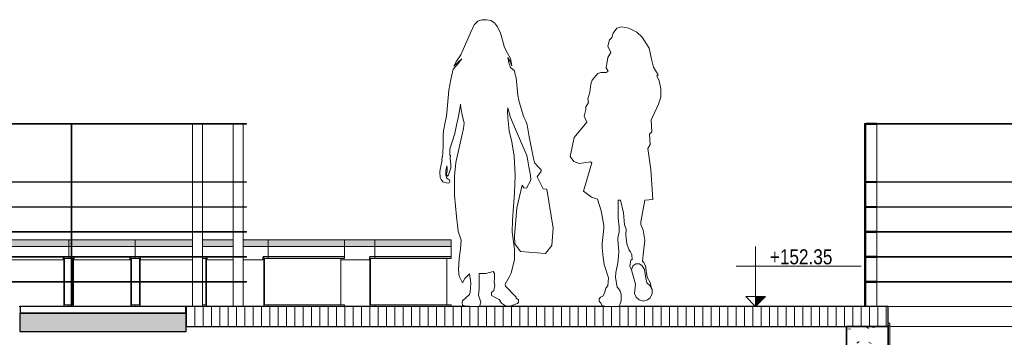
# Model space of a CAD drawing. Header units: millimetres. Extents: x -546784 to -506824, y 144269 to 161162.
# Tile 4 of 15: x -534554 to -528643, y 152165 to 154074. Entities that reach past the tile are written whole.
import ezdxf

# ---------------------------------------------------------------- set-up
doc = ezdxf.new("R2010")
doc.units = ezdxf.units.MM
for name, color, linetype, lineweight in [('A-DETL-GENF', 92, 'Continuous', 5), ('A-FLOR', 192, 'Continuous', 5), ('A-FLOR-PATT', 8, 'Continuous', 25), ('A-GENM', 13, 'Continuous', 15), ('A-WALL-PATT', 111, 'Continuous', 35), ('Balaústres', 7, 'Continuous', 5), ('Corrimão', 250, 'Continuous', 25), ('G-ANNO-DIMS', 111, 'Continuous', 5), ('Guarda-corpos', 7, 'Continuous', 5), ('I-FURN', 30, 'Continuous', 15), ('I-WALL', 2, 'Continuous', 15), ('S-BEAM', 12, 'Continuous', 15)]:
    doc.layers.add(name, color=color, linetype=linetype, lineweight=lineweight)
doc.styles.add('Swis721 Cn BT_2', font='swissc.ttf', dxfattribs={"height": 90})

# ---------------------------------------------------------------- blocks, each defined once
blk = doc.blocks.new('Guarda-corpo - 25mm-4287790-TRECHO 2 - CORTE MIRANTE')
at = {"layer": 'Balaústres', "color": 55}
for p, q in [((-533517.5, 153100), (-533517.5, 153447)), ((-533516.3, 153100), (-533516.3, 153447)), ((-533456.7, 153100), (-533456.7, 153447)), ((-533517.5, 152950), (-533517.5, 153097)), ((-533516.3, 152950), (-533516.3, 153097)), ((-533456.7, 152950), (-533456.7, 153097)), ((-533517.5, 152800), (-533517.5, 152947)), ((-533516.3, 152800), (-533516.3, 152947)), ((-533456.7, 152800), (-533456.7, 152947)), ((-533517.5, 152650), (-533517.5, 152797)), ((-533516.3, 152650), (-533516.3, 152797)), ((-533456.7, 152650), (-533456.7, 152797)), ((-533517.5, 152500), (-533517.5, 152647)), ((-533516.3, 152500), (-533516.3, 152647)), ((-533456.7, 152500), (-533456.7, 152647)), ((-533517.5, 152350), (-533517.5, 152497)), ((-533516.3, 152350), (-533516.3, 152497)), ((-533456.7, 152350), (-533456.7, 152497))]:
    blk.add_line(p, q, dxfattribs=at)
blk = doc.blocks.new('Guarda-corpo - 25mm-V5-TRECHO 2 - CORTE MIRANTE')
at = {"layer": 'Balaústres', "color": 55}
for p, q in [((-533272.9, 153100), (-533272.9, 153447)), ((-533271.7, 153100), (-533271.7, 153447)), ((-533212.1, 153100), (-533212.1, 153447)), ((-533272.9, 152950), (-533272.9, 153097)), ((-533271.7, 152950), (-533271.7, 153097)), ((-533212.1, 152950), (-533212.1, 153097)), ((-533272.9, 152800), (-533272.9, 152947)), ((-533271.7, 152800), (-533271.7, 152947)), ((-533212.1, 152800), (-533212.1, 152947)), ((-533272.9, 152650), (-533272.9, 152797)), ((-533271.7, 152650), (-533271.7, 152797)), ((-533212.1, 152650), (-533212.1, 152797)), ((-533272.9, 152500), (-533272.9, 152647)), ((-533271.7, 152500), (-533271.7, 152647)), ((-533212.1, 152500), (-533212.1, 152647)), ((-533272.9, 152350), (-533272.9, 152497)), ((-533271.7, 152350), (-533271.7, 152497)), ((-533212.1, 152350), (-533212.1, 152497))]:
    blk.add_line(p, q, dxfattribs=at)
blk = doc.blocks.new('Guarda-corpo - 25mm-V6-TRECHO 2 - CORTE MIRANTE')
at = {"layer": 'Balaústres', "color": 55}
for p, q in [((-534241, 153447), (-534244, 153447)), ((-534244, 152350), (-534244, 153447)), ((-534241, 153447), (-534241, 152350))]:
    blk.add_line(p, q, dxfattribs=at)
blk = doc.blocks.new('Guarda-corpo - Guarda-corpo-1289455-TRECHO 2 - CORTE MIRANTE')
at = {"layer": 'Corrimão', "color": 55, "lineweight": 5}
for p, q in [((-537271.2, 153447), (-533192.9, 153447)), ((-537271.1, 153450), (-533192.9, 153450)), ((-533192.9, 153450), (-533192.9, 153447)), ((-537208.7, 153100), (-533192.9, 153100)), ((-537208.1, 153097), (-533192.9, 153097)), ((-533192.9, 153100), (-533192.9, 153097)), ((-537178.6, 152950), (-533192.9, 152950)), ((-537177.7, 152947), (-533192.9, 152947)), ((-533192.9, 152950), (-533192.9, 152947)), ((-537230.4, 152800), (-533192.9, 152800)), ((-537229.8, 152797), (-533192.9, 152797)), ((-533192.9, 152800), (-533192.9, 152797)), ((-535554, 152650), (-533192.9, 152650)), ((-535553.8, 152647), (-533192.9, 152647)), ((-533192.9, 152650), (-533192.9, 152647)), ((-535618.8, 152500), (-533192.9, 152500)), ((-535618.8, 152497), (-533192.9, 152497)), ((-533192.9, 152500), (-533192.9, 152497))]:
    blk.add_line(p, q, dxfattribs=at)
for name in ['Guarda-corpo - 25mm-V6-TRECHO 2 - CORTE MIRANTE', 'Guarda-corpo - 25mm-4287790-TRECHO 2 - CORTE MIRANTE', 'Guarda-corpo - 25mm-V5-TRECHO 2 - CORTE MIRANTE']:
    blk.add_blockref(name, (0, 0))
blk = doc.blocks.new('M_W-Wide Flange - VIGA I 15X17-4357832-TRECHO 2 - CORTE MIRANTE')
at = {"layer": 'S-BEAM'}
for p, q in [((-529330.5, 152250), (-529340.8, 152250)), ((-529330.5, 152236.8), (-529340.8, 152236.8)), ((-529330.5, 152250), (-529330.5, 152236.8)), ((-529330.5, 152236.8), (-529330.5, 152219.8)), ((-529330.5, 152219.8), (-529330.5, 152110.2))]:
    blk.add_line(p, q, dxfattribs=at)
blk = doc.blocks.new('_EST_ PLACA PISO ESTRUTURAL MEIO - _EST_ PLACA PISO ESTRUTURAL MEIO-V21-TRECHO 2 - CORTE MIRANTE')
at = {"layer": 'A-GENM', "lineweight": 5}
h = blk.add_hatch(dxfattribs=at)
h.set_pattern_fill('FP2_15', color=256, style=0, pattern_type=2)
h.set_pattern_definition([(50, (-520252.388, 150700), (45.54636, -3.98493), [4.763, -52.388]), (355, (-520252.39, 150700), (-8.81056, 47.76465), [3.81, -41.91]), (100.451, (-520248.593, 150699.67), (36.73616, 43.77902), [4.048, -44.523]), (46.184, (-520252.39, 150712.7), (67.76954, -10.5103), [7.144, -78.581]), (96.636, (-520246.74, 150711.824), (59.35035, 61.85702), [6.071, -66.784]), (351.184, (-520252.39, 150712.7), (59.35144, 61.8565), [5.715, -62.865]), (21, (-520246.038, 150709.525), (37.90381, -25.56661), [4.763, -52.388]), (326, (-520246.04, 150709.525), (15.45087, 46.04735), [3.81, -41.91]), (71.451, (-520242.88, 150707.394), (53.35466, 20.47995), [4.048, -44.523]), (37.5, (-520252.388, 150700), (0.772385, 21.138372), [1.676, -39.726, 1.676, -40.869, -42.069]), (37.5, (-520252.388, 150700), (0.772385, 21.138372), [-83.947, 1.676, -40.392]), (7.5, (-520252.388, 150700), (16.704925, 25.04469), [1.676, -22.581, 1.676, -38.773, -16.034]), (7.5, (-520252.388, 150700), (16.704925, 25.04469), [-64.706, 1.676, -14.357]), (327.5, (-520266.549, 150700), (33.89791, -1.432708), [1.676, -14.199, 1.676, -47.854, -65.722]), (327.5, (-520266.549, 150700), (33.89791, -1.432708), [-65.405, 1.676, -64.046]), (317.5, (-520272.9, 150700), (37.03242, 6.35617), [1.676, -18.961, 1.676, -31.217, -46.672]), (317.5, (-520272.9, 150700), (37.03242, 6.35617), [-53.53, 1.676, -44.996])])
h.paths.add_polyline_path([(-533604.3, 152200), (-533554, 152200), (-533554, 152310), (-534554, 152310), (-534554, 152200), (-533890.8, 152200)], flags=0)
at = {"layer": 'A-GENM', "lineweight": 25}
for p, q in [((-534551.5, 152350), (-534551.5, 152310)), ((-533556.5, 152350), (-534551.5, 152350)), ((-533556.5, 152310), (-533556.5, 152350)), ((-534554, 152310), (-534554, 152200)), ((-533554, 152310), (-534554, 152310)), ((-534551.5, 152310), (-533556.5, 152310)), ((-533554, 152200), (-533554, 152310)), ((-534554, 152200), (-533554, 152200))]:
    blk.add_line(p, q, dxfattribs=at)
blk = doc.blocks.new('_URB_ BANCO PRAÇA - _URB_ BANCO PRAÇA-4220707-TRECHO 2 - CORTE MIRANTE')
at = {"layer": 'I-FURN'}
blk.add_hatch(color=256, dxfattribs=at).paths.add_polyline_path([(-534285.7, 152710), (-534259.8, 152710), (-534259.8, 152750), (-534658.9, 152750), (-534658.9, 152710), (-534463.8, 152710)], flags=0)
for p, q in [((-534658.9, 152750), (-534658.9, 152710)), ((-534259.8, 152750), (-534658.9, 152750)), ((-534259.8, 152710), (-534259.8, 152750)), ((-534658.9, 152710), (-534658.9, 152650)), ((-534259.8, 152710), (-534658.9, 152710)), ((-534658.9, 152710), (-534259.8, 152710)), ((-534259.8, 152650), (-534259.8, 152710)), ((-534658.9, 152647), (-534658.9, 152639.5)), ((-534658.9, 152639.5), (-534637.1, 152639.5)), ((-534637.1, 152639.5), (-534637.1, 152500)), ((-534633.1, 152500), (-534633.1, 152647)), ((-534628.3, 152647), (-534624.6, 152631.3)), ((-534624.6, 152631.3), (-534294.2, 152631.3)), ((-534294.2, 152631.3), (-534290.4, 152647)), ((-534294.2, 152631.3), (-534289.7, 152631.3)), ((-534289.7, 152647), (-534289.7, 152500)), ((-534285.7, 152500), (-534285.7, 152639.5)), ((-534285.7, 152639.5), (-534259.8, 152639.5)), ((-534259.8, 152639.5), (-534259.8, 152647)), ((-534637.1, 152497), (-534637.1, 152360)), ((-534633.1, 152350), (-534633.1, 152497)), ((-534289.7, 152497), (-534289.7, 152350)), ((-534285.7, 152360), (-534285.7, 152497)), ((-534637.1, 152360), (-534658.9, 152360)), ((-534658.9, 152360), (-534658.9, 152350)), ((-534556.5, 152350), (-534551.5, 152350)), ((-534259.8, 152360), (-534285.7, 152360)), ((-534259.8, 152350), (-534259.8, 152360))]:
    blk.add_line(p, q, dxfattribs=at)
blk = doc.blocks.new('_URB_ BANCO PRAÇA - _URB_ BANCO PRAÇA-V22-TRECHO 2 - CORTE MIRANTE')
at = {"layer": 'I-FURN'}
h = blk.add_hatch(color=256, dxfattribs=at)
h.paths.add_polyline_path([(-534259.8, 152710), (-534244, 152710), (-534244, 152750), (-534259.8, 152750)], flags=0)
h.paths.add_polyline_path([(-533860.8, 152710), (-533860.8, 152750), (-534241, 152750), (-534241, 152710), (-533882.6, 152710)], flags=0)
for p, q in [((-534244, 152750), (-534259.8, 152750)), ((-534259.8, 152750), (-534259.8, 152710)), ((-533860.8, 152750), (-534241, 152750)), ((-533860.8, 152710), (-533860.8, 152750)), ((-534244, 152710), (-534259.8, 152710)), ((-534259.8, 152710), (-534259.8, 152650)), ((-534259.8, 152710), (-534244, 152710)), ((-533860.8, 152710), (-534241, 152710)), ((-534241, 152710), (-533860.8, 152710)), ((-533860.8, 152650), (-533860.8, 152710)), ((-534259.9, 152647), (-534259.9, 152639.5)), ((-534259.9, 152639.5), (-534244, 152639.5)), ((-534241, 152639.5), (-534234, 152639.5)), ((-534234, 152639.5), (-534234, 152500)), ((-534230, 152500), (-534230, 152647)), ((-534229.3, 152647), (-534225.5, 152631.3)), ((-534225.5, 152631.3), (-533895.1, 152631.3)), ((-533895.1, 152631.3), (-533891.3, 152647)), ((-533886.6, 152631.3), (-533895.1, 152631.3)), ((-533886.6, 152647), (-533886.6, 152500)), ((-533882.6, 152500), (-533882.6, 152639.5)), ((-533882.6, 152639.5), (-533860.8, 152639.5)), ((-533860.8, 152639.5), (-533860.8, 152647)), ((-534234, 152497), (-534234, 152360)), ((-534230, 152350), (-534230, 152497)), ((-533886.6, 152497), (-533886.6, 152350)), ((-533882.6, 152360), (-533882.6, 152497)), ((-534244, 152360), (-534259.9, 152360)), ((-534259.9, 152360), (-534259.9, 152350)), ((-534234, 152360), (-534241, 152360)), ((-533860.8, 152360), (-533882.6, 152360)), ((-533860.8, 152350), (-533860.8, 152360))]:
    blk.add_line(p, q, dxfattribs=at)
blk = doc.blocks.new('Guarda-corpo - 25mm-V25-TRECHO 2 - CORTE MIRANTE')
at = {"layer": 'Balaústres'}
for q in [(-529483, 152350), (-529483, 153447)]:
    blk.add_line((-529483, 153447), q, dxfattribs=at)
blk = doc.blocks.new('Guarda-corpo - 25mm-V26-TRECHO 2 - CORTE MIRANTE')
at = {"layer": 'Balaústres'}
for p, q in [((-527618.9, 153447), (-527618.9, 153100)), ((-527594.4, 153100), (-527594.4, 153447)), ((-527591.6, 153100), (-527591.6, 153447)), ((-527618.9, 153097), (-527618.9, 152950)), ((-527594.4, 152950), (-527594.4, 153097)), ((-527591.6, 152950), (-527591.6, 153097)), ((-527618.9, 152947), (-527618.9, 152800)), ((-527594.4, 152800), (-527594.4, 152947)), ((-527591.6, 152800), (-527591.6, 152947)), ((-527618.9, 152797), (-527618.9, 152650)), ((-527594.4, 152650), (-527594.4, 152797)), ((-527591.6, 152650), (-527591.6, 152797)), ((-527618.9, 152647), (-527618.9, 152500)), ((-527594.4, 152500), (-527594.4, 152647)), ((-527591.6, 152500), (-527591.6, 152647)), ((-527618.9, 152497), (-527618.9, 152350)), ((-527594.4, 152350), (-527594.4, 152497)), ((-527591.6, 152350), (-527591.6, 152497))]:
    blk.add_line(p, q, dxfattribs=at)
blk = doc.blocks.new('Guarda-corpo - 25mm-V27-TRECHO 2 - CORTE MIRANTE')
at = {"layer": 'Balaústres'}
for p, q in [((-525883.1, 153100), (-525883.1, 153447)), ((-525881.6, 153100), (-525881.6, 153447)), ((-525825.4, 153100), (-525825.4, 153447)), ((-525883.1, 152950), (-525883.1, 153097)), ((-525881.6, 152950), (-525881.6, 153097)), ((-525825.4, 152950), (-525825.4, 153097)), ((-525883.1, 152800), (-525883.1, 152947)), ((-525881.6, 152800), (-525881.6, 152947)), ((-525825.4, 152800), (-525825.4, 152947)), ((-525883.1, 152650), (-525883.1, 152797)), ((-525881.6, 152650), (-525881.6, 152797)), ((-525825.4, 152650), (-525825.4, 152797)), ((-525883.1, 152500), (-525883.1, 152647)), ((-525881.6, 152500), (-525881.6, 152647)), ((-525825.4, 152500), (-525825.4, 152647)), ((-525883.1, 152350), (-525883.1, 152497)), ((-525881.6, 152350), (-525881.6, 152497)), ((-525825.4, 152350), (-525825.4, 152497))]:
    blk.add_line(p, q, dxfattribs=at)
blk = doc.blocks.new('Guarda-corpo - 25mm-V28-TRECHO 2 - CORTE MIRANTE')
at = {"layer": 'Balaústres'}
for p, q in [((-529474.3, 153447), (-529474.3, 152350)), ((-529474.3, 153447), (-529474.3, 153447)), ((-529409.3, 153100), (-529409.3, 153447)), ((-529409.3, 152950), (-529409.3, 153097)), ((-529409.3, 152800), (-529409.3, 152947)), ((-529409.3, 152650), (-529409.3, 152797)), ((-529409.3, 152500), (-529409.3, 152647)), ((-529409.3, 152350), (-529409.3, 152497))]:
    blk.add_line(p, q, dxfattribs=at)
blk = doc.blocks.new('Guarda-corpo - 25mm-V29-TRECHO 2 - CORTE MIRANTE')
at = {"layer": 'Balaústres'}
for q in [(-529477.1, 152350), (-529477.1, 153447)]:
    blk.add_line((-529477.1, 153447), q, dxfattribs=at)
blk = doc.blocks.new('Guarda-corpo - 25mm-V30-TRECHO 2 - CORTE MIRANTE')
at = {"layer": 'Balaústres'}
for p, q in [((-528537.995405, 153447), (-528537.995405, 153100)), ((-528513.478072, 152350), (-528513.478072, 153447)), ((-528510.699664, 153447), (-528513.478072, 153447)), ((-528510.699664, 152350), (-528510.699664, 153447)), ((-528537.995405, 153097), (-528537.995405, 152950)), ((-528537.995405, 152947), (-528537.995405, 152800)), ((-528537.995405, 152797), (-528537.995405, 152650)), ((-528537.995405, 152647), (-528537.995405, 152500)), ((-528537.995405, 152497), (-528537.995405, 152350))]:
    blk.add_line(p, q, dxfattribs=at)
blk = doc.blocks.new('Guarda-corpo - 25mm-V31-TRECHO 2 - CORTE MIRANTE')
at = {"layer": 'Balaústres'}
for p, q in [((-526571.6, 153100), (-526571.6, 153447)), ((-526571.6, 152950), (-526571.6, 153097)), ((-526571.6, 152800), (-526571.6, 152947)), ((-526571.6, 152650), (-526571.6, 152797)), ((-526571.6, 152500), (-526571.6, 152647)), ((-526571.6, 152350), (-526571.6, 152497))]:
    blk.add_line(p, q, dxfattribs=at)
blk = doc.blocks.new('Guarda-corpo - 25mm-V32-TRECHO 2 - CORTE MIRANTE')
at = {"layer": 'Balaústres'}
for p, q in [((-526640.6, 153100), (-526640.6, 153447)), ((-526596.4, 153447), (-526598.7, 153447)), ((-526598.7, 152350), (-526598.7, 153447)), ((-526596.4, 153447), (-526596.4, 152350)), ((-526640.6, 152950), (-526640.6, 153097)), ((-526640.6, 152800), (-526640.6, 152947)), ((-526640.6, 152650), (-526640.6, 152797)), ((-526640.6, 152500), (-526640.6, 152647)), ((-526640.6, 152350), (-526640.6, 152497))]:
    blk.add_line(p, q, dxfattribs=at)
blk = doc.blocks.new('Guarda-corpo - Guarda-corpo-3905344-TRECHO 2 - CORTE MIRANTE')
at = {"layer": 'Corrimão', "color": 7, "lineweight": 5}
for p, q in [((-529483, 153450), (-529473.3, 153450)), ((-529483, 153450), (-529483, 153447)), ((-529483, 153447), (-529473.3, 153447)), ((-529408.3, 153450), (-527619.2, 153450)), ((-527619.2, 153447), (-529408.3, 153447)), ((-527619.2, 153447), (-527619.2, 153450)), ((-527619.2, 153450), (-527335.4, 153450)), ((-527335.4, 153447), (-527619.2, 153447)), ((-527234.6, 153450), (-525812.4, 153450)), ((-527234.6, 153447), (-525812.4, 153447)), ((-525812.4, 153450), (-525812.4, 153447)), ((-529483, 153100), (-529473.3, 153100)), ((-529483, 153100), (-529483, 153097)), ((-529483, 153097), (-529473.3, 153097)), ((-529408.3, 153100), (-527619.2, 153100)), ((-527619.2, 153097), (-529408.3, 153097)), ((-527619.2, 153097), (-527619.2, 153100)), ((-527619.2, 153100), (-527335.4, 153100)), ((-527335.4, 153097), (-527619.2, 153097)), ((-527234.6, 153100), (-525812.4, 153100)), ((-527234.6, 153097), (-525812.4, 153097)), ((-525812.4, 153100), (-525812.4, 153097)), ((-529483, 152950), (-529473.3, 152950)), ((-529483, 152950), (-529483, 152947)), ((-529483, 152947), (-529473.3, 152947)), ((-529408.3, 152950), (-527619.2, 152950)), ((-527619.2, 152947), (-529408.3, 152947)), ((-527619.2, 152947), (-527619.2, 152950)), ((-527619.2, 152950), (-527335.4, 152950)), ((-527335.4, 152947), (-527619.2, 152947)), ((-527234.6, 152950), (-525812.4, 152950)), ((-527234.6, 152947), (-525812.4, 152947)), ((-525812.4, 152950), (-525812.4, 152947)), ((-529483, 152800), (-529473.3, 152800)), ((-529483, 152800), (-529483, 152797)), ((-529483, 152797), (-529473.3, 152797)), ((-529408.3, 152800), (-527619.2, 152800)), ((-527619.2, 152797), (-529408.3, 152797)), ((-527619.2, 152797), (-527619.2, 152800)), ((-527619.2, 152800), (-527335.4, 152800)), ((-527335.4, 152797), (-527619.2, 152797)), ((-527234.6, 152800), (-525812.4, 152800)), ((-527234.6, 152797), (-525812.4, 152797)), ((-525812.4, 152800), (-525812.4, 152797)), ((-529483, 152650), (-529473.3, 152650)), ((-529483, 152650), (-529483, 152647)), ((-529483, 152647), (-529473.3, 152647)), ((-529408.3, 152650), (-527619.2, 152650)), ((-527619.2, 152647), (-529408.3, 152647)), ((-527619.2, 152647), (-527619.2, 152650)), ((-527619.2, 152650), (-527335.4, 152650)), ((-527335.4, 152647), (-527619.2, 152647)), ((-527234.6, 152650), (-525812.4, 152650)), ((-527234.6, 152647), (-525812.4, 152647)), ((-525812.4, 152650), (-525812.4, 152647)), ((-529483, 152500), (-529473.3, 152500)), ((-529483, 152500), (-529483, 152497)), ((-529483, 152497), (-529473.3, 152497)), ((-529408.3, 152500), (-527619.2, 152500)), ((-527619.2, 152497), (-529408.3, 152497)), ((-527619.2, 152497), (-527619.2, 152500)), ((-527619.2, 152500), (-527335.4, 152500)), ((-527335.4, 152497), (-527619.2, 152497)), ((-527234.6, 152500), (-525812.4, 152500)), ((-527234.6, 152497), (-525812.4, 152497)), ((-525812.4, 152500), (-525812.4, 152497))]:
    blk.add_line(p, q, dxfattribs=at)
at = {"layer": 'Corrimão'}
for p, q in [((-529408.3, 153450), (-529473.3, 153450)), ((-529473.3, 153450), (-529473.3, 153447)), ((-529473.3, 153447), (-529408.3, 153447)), ((-529408.3, 153447), (-529408.3, 153450)), ((-527234.6, 153450), (-527335.4, 153450)), ((-527335.4, 153450), (-527335.4, 153447)), ((-527335.4, 153447), (-527234.6, 153447)), ((-527234.6, 153447), (-527234.6, 153450)), ((-529408.3, 153100), (-529473.3, 153100)), ((-529473.3, 153100), (-529473.3, 153097)), ((-529473.3, 153097), (-529408.3, 153097)), ((-529408.3, 153097), (-529408.3, 153100)), ((-527234.6, 153100), (-527335.4, 153100)), ((-527335.4, 153100), (-527335.4, 153097)), ((-527335.4, 153097), (-527234.6, 153097)), ((-527234.6, 153097), (-527234.6, 153100)), ((-529408.3, 152950), (-529473.3, 152950)), ((-529473.3, 152950), (-529473.3, 152947)), ((-529473.3, 152947), (-529408.3, 152947)), ((-529408.3, 152947), (-529408.3, 152950)), ((-527234.6, 152950), (-527335.4, 152950)), ((-527335.4, 152950), (-527335.4, 152947)), ((-527335.4, 152947), (-527234.6, 152947)), ((-527234.6, 152947), (-527234.6, 152950)), ((-529408.3, 152800), (-529473.3, 152800)), ((-529473.3, 152800), (-529473.3, 152797)), ((-529473.3, 152797), (-529408.3, 152797)), ((-529408.3, 152797), (-529408.3, 152800)), ((-527234.6, 152800), (-527335.4, 152800)), ((-527335.4, 152800), (-527335.4, 152797)), ((-527335.4, 152797), (-527234.6, 152797)), ((-527234.6, 152797), (-527234.6, 152800)), ((-529408.3, 152650), (-529473.3, 152650)), ((-529473.3, 152650), (-529473.3, 152647)), ((-529473.3, 152647), (-529408.3, 152647)), ((-529408.3, 152647), (-529408.3, 152650)), ((-527234.6, 152650), (-527335.4, 152650)), ((-527335.4, 152650), (-527335.4, 152647)), ((-527335.4, 152647), (-527234.6, 152647)), ((-527234.6, 152647), (-527234.6, 152650)), ((-529408.3, 152500), (-529473.3, 152500)), ((-529473.3, 152500), (-529473.3, 152497)), ((-529473.3, 152497), (-529408.3, 152497)), ((-529408.3, 152497), (-529408.3, 152500)), ((-527234.6, 152500), (-527335.4, 152500)), ((-527335.4, 152500), (-527335.4, 152497)), ((-527335.4, 152497), (-527234.6, 152497)), ((-527234.6, 152497), (-527234.6, 152500))]:
    blk.add_line(p, q, dxfattribs=at)
for name, p in [('Guarda-corpo - 25mm-V25-TRECHO 2 - CORTE MIRANTE', (0, 0)), ('Guarda-corpo - 25mm-V29-TRECHO 2 - CORTE MIRANTE', (-5.6, 0)), ('Guarda-corpo - 25mm-V29-TRECHO 2 - CORTE MIRANTE', (-2.8, 0)), ('Guarda-corpo - 25mm-V29-TRECHO 2 - CORTE MIRANTE', (0, 0)), ('Guarda-corpo - 25mm-V28-TRECHO 2 - CORTE MIRANTE', (0, 0)), ('Guarda-corpo - 25mm-V30-TRECHO 2 - CORTE MIRANTE', (0, 0)), ('Guarda-corpo - 25mm-V26-TRECHO 2 - CORTE MIRANTE', (0, 0)), ('Guarda-corpo - 25mm-V27-TRECHO 2 - CORTE MIRANTE', (-1248.6, 0)), ('Guarda-corpo - 25mm-V32-TRECHO 2 - CORTE MIRANTE', (0, 0)), ('Guarda-corpo - 25mm-V31-TRECHO 2 - CORTE MIRANTE', (0, 0)), ('Guarda-corpo - 25mm-V27-TRECHO 2 - CORTE MIRANTE', (-243.8, 0)), ('Guarda-corpo - 25mm-V27-TRECHO 2 - CORTE MIRANTE', (0, 0))]:
    blk.add_blockref(name, p)
blk = doc.blocks.new('_URB_ BANCO PRAÇA - _URB_ BANCO PRAÇA-V35-TRECHO 2 - CORTE MIRANTE')
at = {"layer": 'I-FURN'}
blk.add_hatch(color=256, dxfattribs=at).paths.add_polyline_path([(-533517.5, 152710), (-533517.5, 152750), (-533860.8, 152750), (-533860.8, 152710), (-533604.3, 152710)], flags=0)
for p, q in [((-533517.5, 152750), (-533860.8, 152750)), ((-533860.8, 152750), (-533860.8, 152710)), ((-533517.5, 152710), (-533860.8, 152710)), ((-533860.8, 152710), (-533860.8, 152650)), ((-533860.8, 152710), (-533517.5, 152710)), ((-533860.8, 152647), (-533860.8, 152639.5)), ((-533860.8, 152639.5), (-533834.9, 152639.5)), ((-533834.9, 152639.5), (-533834.9, 152500)), ((-533830.9, 152500), (-533830.9, 152647)), ((-533830.2, 152647), (-533826.4, 152631.3)), ((-533826.4, 152631.3), (-533517.5, 152631.3)), ((-533834.9, 152497), (-533834.9, 152360)), ((-533830.9, 152350), (-533830.9, 152497)), ((-533834.9, 152360), (-533860.8, 152360)), ((-533860.8, 152360), (-533860.8, 152350)), ((-533556.5, 152350), (-533554, 152350))]:
    blk.add_line(p, q, dxfattribs=at)
blk = doc.blocks.new('_URB_ BANCO PRAÇA - _URB_ BANCO PRAÇA-V36-TRECHO 2 - CORTE MIRANTE')
at = {"layer": 'I-FURN'}
h = blk.add_hatch(color=256, dxfattribs=at)
h.paths.add_polyline_path([(-533456.7, 152710), (-533272.9, 152710), (-533272.9, 152750), (-533456.7, 152750)], flags=0)
h.paths.add_polyline_path([(-533062.6, 152710), (-533062.6, 152750), (-533212.1, 152750), (-533212.1, 152710), (-533084.4, 152710)], flags=0)
blk.add_hatch(color=256, dxfattribs=at).paths.add_polyline_path([(-533062.6, 152710), (-532604.2, 152710), (-532604.2, 152750), (-533062.6, 152750)], flags=0)
for p, q in [((-533272.9, 152750), (-533456.7, 152750)), ((-533062.6, 152750), (-533212.1, 152750)), ((-533062.6, 152710), (-533062.6, 152750)), ((-533062.6, 152750), (-532604.2, 152750)), ((-532604.2, 152750), (-532604.2, 152710)), ((-533272.9, 152710), (-533456.7, 152710)), ((-533456.7, 152710), (-533272.9, 152710)), ((-533062.6, 152710), (-533212.1, 152710)), ((-533212.1, 152710), (-533062.6, 152710)), ((-533062.6, 152650), (-533062.6, 152710)), ((-533062.6, 152710), (-532604.2, 152710)), ((-532604.2, 152710), (-533062.6, 152710)), ((-532604.2, 152710), (-532604.2, 152650)), ((-533456.7, 152639.5), (-533435.8, 152639.5)), ((-533435.8, 152639.5), (-533435.8, 152500)), ((-533431.8, 152500), (-533431.8, 152647)), ((-533431.1, 152647), (-533427.4, 152631.3)), ((-533427.4, 152631.3), (-533272.9, 152631.3)), ((-533212.1, 152631.3), (-533097, 152631.3)), ((-533097, 152631.3), (-533092.5, 152650)), ((-533088.4, 152631.3), (-533097, 152631.3)), ((-533092.5, 152650), (-533062.6, 152650)), ((-533062.6, 152649.5), (-533088.4, 152649.5)), ((-533088.4, 152649.5), (-533088.4, 152350)), ((-533084.4, 152360), (-533084.4, 152639.5)), ((-533084.4, 152639.5), (-533062.6, 152639.5)), ((-532604.2, 152650), (-533062.6, 152650)), ((-533062.6, 152639.5), (-533062.6, 152649.5)), ((-533062.6, 152649.5), (-532604.2, 152649.5)), ((-532604.2, 152639.5), (-533062.6, 152639.5)), ((-532626, 152639.5), (-532626, 152360)), ((-532604.2, 152649.5), (-532604.2, 152639.5)), ((-533435.8, 152497), (-533435.8, 152360)), ((-533431.8, 152350), (-533431.8, 152497)), ((-533435.8, 152360), (-533456.7, 152360)), ((-533062.6, 152360), (-533084.4, 152360)), ((-533062.6, 152350), (-533062.6, 152360)), ((-532604.2, 152360), (-533062.6, 152360)), ((-532604.2, 152360), (-532604.2, 152350))]:
    blk.add_line(p, q, dxfattribs=at)
blk = doc.blocks.new('_URB_ BANCO PRAÇA - _URB_ BANCO PRAÇA-V37-TRECHO 2 - CORTE MIRANTE')
at = {"layer": 'I-FURN'}
for points in [[(-532458.2, 152710), (-532421.8, 152710), (-532421.8, 152750), (-532604.2, 152750), (-532604.2, 152710)], [(-531963.3, 152710), (-531963.3, 152750), (-532421.8, 152750), (-532421.8, 152710), (-531989.2, 152710)]]:
    blk.add_hatch(color=256, dxfattribs=at).paths.add_polyline_path(points, flags=0)
for p, q in [((-532421.8, 152750), (-532604.2, 152750)), ((-532421.8, 152710), (-532421.8, 152750)), ((-532421.8, 152750), (-531963.3, 152750)), ((-531963.3, 152750), (-531963.3, 152710)), ((-532421.8, 152710), (-532604.2, 152710)), ((-532604.2, 152710), (-532421.8, 152710)), ((-532421.8, 152650), (-532421.8, 152710)), ((-532421.8, 152710), (-531963.3, 152710)), ((-532421.8, 152710), (-531963.3, 152710)), ((-531963.3, 152710), (-531963.3, 152650)), ((-532626, 152631.3), (-532456.1, 152631.3)), ((-532456.1, 152631.3), (-532451.6, 152650)), ((-532456.1, 152631.3), (-532451.6, 152631.3)), ((-532451.6, 152650), (-532421.8, 152650)), ((-532421.7, 152649.5), (-532451.6, 152649.5)), ((-532451.6, 152649.5), (-532451.6, 152350)), ((-532447.6, 152360), (-532447.6, 152639.5)), ((-532447.6, 152639.5), (-532421.7, 152639.5)), ((-532421.8, 152650), (-531963.3, 152650)), ((-532421.7, 152639.5), (-532421.7, 152649.5)), ((-532421.7, 152649.5), (-531963.2, 152649.5)), ((-531963.2, 152639.5), (-532421.7, 152639.5)), ((-531989.2, 152639.5), (-531989.2, 152360)), ((-531963.2, 152649.5), (-531963.2, 152639.5)), ((-532421.7, 152360), (-532447.6, 152360)), ((-532421.7, 152350), (-532421.7, 152360)), ((-531963.2, 152360), (-532421.7, 152360)), ((-531963.2, 152360), (-531963.2, 152350))]:
    blk.add_line(p, q, dxfattribs=at)
blk = doc.blocks.new('_HUM_ FIGURAS HUMANAS - kvinne15-3635087-TRECHO 2 - CORTE MIRANTE')
at = {"layer": 'A-DETL-GENF'}
for p, q in [((-530941.9, 154031.7), (-530969, 154022.5)), ((-530896.8, 154022.3), (-530941.9, 154031.7)), ((-530991.2, 153993.6), (-531000.4, 153966.5)), ((-530969, 154022.5), (-530991.2, 153993.6)), ((-530849.5, 153999.8), (-530896.8, 154022.3)), ((-530817, 153969.5), (-530849.5, 153999.8)), ((-530775.8, 153903.5), (-530817, 153969.5)), ((-531013.7, 153952.9), (-531023.1, 153914.3)), ((-531023.1, 153914.3), (-531005.6, 153877.1)), ((-531000.4, 153966.5), (-531013.7, 153952.9)), ((-531005.6, 153877.1), (-531024.1, 153847.4)), ((-530760.8, 153836.9), (-530775.8, 153903.5)), ((-531024.1, 153847.4), (-531033.9, 153784.7)), ((-530749.9, 153788.9), (-530760.8, 153836.9)), ((-531083.5, 153749.8), (-531116.8, 153711.4)), ((-531065.5, 153756.2), (-531083.5, 153749.8)), ((-531033.8, 153756.2), (-531065.5, 153756.2)), ((-531033.9, 153784.7), (-531020.5, 153764.8)), ((-531020.5, 153764.8), (-531033.8, 153756.2)), ((-530731.1, 153759.5), (-530749.9, 153788.9)), ((-530720.9, 153743.4), (-530731.1, 153759.5)), ((-530728.3, 153737.4), (-530720.9, 153743.4)), ((-530714.9, 153706.9), (-530728.3, 153737.4)), ((-531125.2, 153685.8), (-531132, 153638.7)), ((-531116.8, 153711.4), (-531125.2, 153685.8)), ((-530705.6, 153658.5), (-530714.9, 153706.9)), ((-531132, 153638.7), (-531143.9, 153599.1)), ((-530705.6, 153607.7), (-530705.6, 153658.5)), ((-531139.9, 153575.6), (-531154.6, 153549.3)), ((-531143.9, 153599.1), (-531139.9, 153575.6)), ((-530755.4, 153487.6), (-530719.6, 153565.5)), ((-530719.6, 153565.5), (-530705.6, 153607.7)), ((-531154.6, 153533.4), (-531164.7, 153495)), ((-531154.6, 153549.3), (-531154.6, 153533.4)), ((-531150, 153458.2), (-531224.6, 153365.7)), ((-531164.7, 153495), (-531150, 153458.2)), ((-530763.3, 153470.3), (-530755.4, 153487.6)), ((-530760, 153400.3), (-530763.3, 153470.3)), ((-530773.1, 153386.5), (-530760, 153400.3)), ((-530769, 153323.2), (-530773.1, 153386.5)), ((-531224.6, 153365.7), (-531250, 153251)), ((-530783.1, 153300.2), (-530769, 153323.2)), ((-530764.9, 153173.7), (-530783.1, 153300.2)), ((-531250, 153251), (-531227.1, 153222.6)), ((-531227.1, 153222.6), (-531196, 153210.5)), ((-531196, 153210.5), (-531128.4, 153219.8)), ((-531119.5, 153214.5), (-531169.5, 153043.5)), ((-531128.4, 153219.8), (-531119.5, 153214.5)), ((-530754, 152993), (-530764.9, 153173.7)), ((-531169.5, 153043.5), (-531121.6, 153006.9)), ((-531121.6, 153006.9), (-531085.2, 152995.7)), ((-531085.2, 152995.7), (-531064.3, 152925.8)), ((-530961.5, 152880.7), (-530961.5, 152990.1)), ((-530961.5, 152990.1), (-530947, 152989.1)), ((-530947, 152989.1), (-530929.2, 152913.3)), ((-530826.2, 152859.1), (-530801.5, 152990.2)), ((-530801.5, 152990.2), (-530777.7, 152991.6)), ((-530777.7, 152991.6), (-530754, 152993)), ((-531064.3, 152925.8), (-531047.8, 152836.8)), ((-530929.2, 152913.3), (-530922.6, 152840.6)), ((-530956.3, 152828.6), (-530961.5, 152880.7)), ((-530826.2, 152843.2), (-530826.2, 152859.1)), ((-531047.8, 152819.3), (-531057.4, 152729.3)), ((-531047.8, 152836.8), (-531047.8, 152819.3)), ((-530963.5, 152761), (-530956.3, 152798.4)), ((-530956.3, 152798.4), (-530956.3, 152828.6)), ((-530922.6, 152840.6), (-530913.3, 152815.3)), ((-530913.3, 152815.3), (-530914.9, 152781.9)), ((-530811.4, 152808.1), (-530826.2, 152843.2)), ((-530801.4, 152748.6), (-530811.4, 152808.1)), ((-531057.4, 152729.3), (-531057.4, 152703.9)), ((-530963.5, 152749.9), (-530963.5, 152761)), ((-530956.9, 152683.5), (-530963.5, 152749.9)), ((-530914.9, 152781.9), (-530908.9, 152726.5)), ((-530808.8, 152679.2), (-530801.4, 152748.6)), ((-531057.4, 152703.9), (-531050.9, 152645.6)), ((-530959.9, 152650.3), (-530956.9, 152683.5)), ((-530908.9, 152726.5), (-530896.1, 152689.1)), ((-530896.1, 152689.1), (-530887.2, 152679)), ((-530887.2, 152679), (-530879.6, 152663.3)), ((-530815.4, 152623), (-530808.8, 152679.2)), ((-531050.9, 152645.6), (-531046.2, 152603)), ((-530974.8, 152554.8), (-530963.3, 152612.4)), ((-530963.3, 152612.4), (-530959.9, 152650.3)), ((-530885, 152631.4), (-530890.7, 152590.6)), ((-530877.7, 152630.2), (-530885, 152631.4)), ((-530879.6, 152663.3), (-530877.7, 152630.2)), ((-530808.4, 152617.5), (-530815.4, 152623)), ((-530796.5, 152595.1), (-530808.4, 152617.5)), ((-531046.2, 152603), (-531019.3, 152521.6)), ((-530977.8, 152524.8), (-530974.8, 152554.8)), ((-530890.7, 152590.6), (-530882, 152570.9)), ((-530873.9, 152594.9), (-530882, 152570.9)), ((-530882, 152570.9), (-530863.8, 152505.1)), ((-530855.3, 152607.1), (-530873.9, 152594.9)), ((-530833.1, 152607.1), (-530855.3, 152607.1)), ((-530816.8, 152594.4), (-530833.1, 152607.1)), ((-530803.7, 152572.6), (-530816.8, 152594.4)), ((-530796, 152520.8), (-530803.7, 152572.6)), ((-530787.1, 152527.5), (-530796.5, 152595.1)), ((-531019.3, 152521.6), (-531023.6, 152474.2)), ((-530966.4, 152466.5), (-530977.8, 152524.8)), ((-530863.8, 152505.1), (-530857.1, 152487.2)), ((-530788.6, 152493.1), (-530796, 152520.8)), ((-530771.4, 152476.6), (-530788.6, 152493.1)), ((-530769, 152493.9), (-530787.1, 152527.5)), ((-530761.1, 152458.3), (-530769, 152493.9)), ((-531034.8, 152460.8), (-531042.9, 152430.1)), ((-531023.6, 152474.2), (-531034.8, 152460.8)), ((-530958.4, 152457.8), (-530966.4, 152466.5)), ((-530948.4, 152443.4), (-530958.4, 152457.8)), ((-530944, 152424.9), (-530948.4, 152443.4)), ((-530857.1, 152487.2), (-530863.1, 152428.8)), ((-530761.1, 152458.3), (-530771.4, 152476.6)), ((-530758.2, 152453.1), (-530761.1, 152458.3)), ((-530758.2, 152427.7), (-530758.2, 152453.1)), ((-531068.3, 152406.2), (-531074.6, 152397.1)), ((-531074.6, 152397.1), (-531074.6, 152382.8)), ((-531074.6, 152382.8), (-531065.7, 152369.7)), ((-531053.7, 152412.5), (-531068.3, 152406.2)), ((-531042.9, 152430.1), (-531053.7, 152412.5)), ((-530949.1, 152366.8), (-530944, 152385.2)), ((-530944, 152385.2), (-530944, 152424.9)), ((-530863.1, 152428.8), (-530853.4, 152407.1)), ((-530853.4, 152407.1), (-530835.1, 152389.4)), ((-530835.1, 152389.4), (-530812.2, 152382.7)), ((-530812.2, 152382.7), (-530784.8, 152390.1)), ((-530784.8, 152390.1), (-530768.5, 152402.7)), ((-530768.5, 152402.7), (-530758.2, 152427.7)), ((-531065.7, 152369.7), (-531056.7, 152356.6)), ((-531056.7, 152356.6), (-531040.6, 152350)), ((-531040.6, 152350), (-531019.9, 152350)), ((-531019.9, 152350), (-530958, 152350)), ((-530958, 152350), (-530949.1, 152366.8))]:
    blk.add_line(p, q, dxfattribs=at)
blk = doc.blocks.new('_HUM_ FIGURAS HUMANAS - kvinne08-3635101-TRECHO 2 - CORTE MIRANTE')
at = {"layer": 'A-DETL-GENF'}
for p, q in [((-531826.8, 154043.6), (-531848.3, 153995.1)), ((-531804.5, 154064.3), (-531826.8, 154043.6)), ((-531779.2, 154072.9), (-531804.5, 154064.3)), ((-531751.9, 154074), (-531779.2, 154072.9)), ((-531725.2, 154068.3), (-531751.9, 154074)), ((-531704.1, 154054.9), (-531725.2, 154068.3)), ((-531685.5, 154030.1), (-531704.1, 154054.9)), ((-531668.6, 153992.7), (-531685.5, 154030.1)), ((-531848.3, 153995.1), (-531892.7, 153895)), ((-531652.2, 153937.7), (-531668.6, 153992.7)), ((-531644.2, 153906.6), (-531652.2, 153937.7)), ((-531906.6, 153863.7), (-531932.7, 153824.1)), ((-531892.7, 153895), (-531906.6, 153863.7)), ((-531625.1, 153872.8), (-531644.2, 153906.6)), ((-531607.3, 153841.1), (-531625.1, 153872.8)), ((-531928.9, 153799.9), (-531952.7, 153776.6)), ((-531932.7, 153824.1), (-531948.3, 153794.5)), ((-531948.3, 153794.5), (-531928.1, 153813)), ((-531900.8, 153839.3), (-531928.9, 153799.9)), ((-531928.1, 153813), (-531900.8, 153839.3)), ((-531618.7, 153814.4), (-531624.3, 153847)), ((-531624.3, 153847), (-531610.4, 153823)), ((-531607.2, 153786.6), (-531618.7, 153814.4)), ((-531610.4, 153823), (-531600, 153796)), ((-531600, 153796), (-531607.3, 153841.1)), ((-531952.7, 153776.6), (-531965.9, 153715)), ((-531583.7, 153765.8), (-531607.2, 153786.6)), ((-531578.9, 153745.4), (-531583.7, 153765.8)), ((-531574.2, 153724.8), (-531578.9, 153745.4)), ((-531965.9, 153715), (-531977.2, 153650.3)), ((-531563.1, 153619.5), (-531574.2, 153724.8)), ((-531977.2, 153650.3), (-531988.2, 153536.7)), ((-531557.1, 153588.5), (-531563.1, 153619.5)), ((-531914.6, 153525.2), (-531907.5, 153566)), ((-531907.5, 153566), (-531906.8, 153546.7)), ((-531539.4, 153526.5), (-531557.1, 153588.5)), ((-531988.2, 153536.7), (-531992.7, 153494.4)), ((-531921.7, 153484.4), (-531914.6, 153525.2)), ((-531906.8, 153546.7), (-531899.3, 153509.4)), ((-531899.3, 153509.4), (-531885.3, 153452.6)), ((-531625.4, 153524), (-531623.6, 153545)), ((-531623.8, 153485.5), (-531625.4, 153524)), ((-531623.6, 153545), (-531607.5, 153485.4)), ((-531528.2, 153487.4), (-531539.4, 153526.5)), ((-531999.5, 153457.1), (-532010.2, 153406.6)), ((-531992.7, 153494.4), (-531999.5, 153457.1)), ((-531942.8, 153390.8), (-531931, 153441)), ((-531931, 153441), (-531921.7, 153484.4)), ((-531885.3, 153452.6), (-531888.9, 153420.8)), ((-531616.5, 153405.1), (-531623.8, 153485.5)), ((-531607.5, 153485.4), (-531579.1, 153420)), ((-531516.3, 153463.1), (-531528.2, 153487.4)), ((-531508.5, 153442.2), (-531516.3, 153463.1)), ((-531496.6, 153370.7), (-531508.5, 153442.2)), ((-532010.2, 153406.6), (-532012.6, 153383.1)), ((-532012.6, 153383.1), (-532012.1, 153317.1)), ((-531971.9, 153296.6), (-531942.8, 153390.8)), ((-531888.9, 153420.8), (-531899.9, 153375)), ((-531599.9, 153340.3), (-531616.5, 153405.1)), ((-531579.1, 153420), (-531515, 153272.4)), ((-531899.9, 153375), (-531913.7, 153313)), ((-531585.4, 153252.9), (-531599.9, 153340.3)), ((-531469.2, 153238.8), (-531496.6, 153370.7)), ((-532013.7, 153273), (-532015.2, 153250)), ((-532012.1, 153317.1), (-532013.7, 153273)), ((-531972.3, 153257.6), (-531972.2, 153265.4)), ((-531972.2, 153265.4), (-531971.9, 153296.6)), ((-531913.7, 153313), (-531934.9, 153216.3)), ((-531515, 153272.4), (-531510.1, 153257.6)), ((-532023.1, 153202.6), (-532030.6, 153173.1)), ((-532017, 153232.2), (-532023.1, 153202.6)), ((-532018.4, 153248.1), (-532020.4, 153230.7)), ((-532020.4, 153230.7), (-532017, 153232.2)), ((-532015.2, 153250), (-532018.4, 153248.1)), ((-531968.6, 153257.3), (-531972.3, 153257.6)), ((-531966.2, 153201.7), (-531970.8, 153239.5)), ((-531970.8, 153239.5), (-531969, 153239.3)), ((-531969, 153239.3), (-531968.6, 153257.3)), ((-531966, 153184.1), (-531966.2, 153201.7)), ((-531934.9, 153216.3), (-531943.4, 153133.7)), ((-531580.6, 153136.9), (-531585.4, 153252.9)), ((-531510.1, 153257.6), (-531502.9, 153225.9)), ((-531502.9, 153225.9), (-531497.7, 153189.7)), ((-531465.7, 153224.5), (-531469.2, 153238.8)), ((-531462.3, 153211.8), (-531465.7, 153224.5)), ((-531440.1, 153187.7), (-531462.3, 153211.8)), ((-532030.6, 153173.1), (-532031.5, 153159.7)), ((-532031.5, 153159.7), (-532030, 153126)), ((-531996.6, 153140.5), (-531996, 153164.6)), ((-531996, 153164.6), (-531992, 153185.6)), ((-531992, 153185.6), (-531990.1, 153195.3)), ((-531988.4, 153163.8), (-531991.4, 153149.9)), ((-531991.4, 153149.9), (-531990.2, 153140.2)), ((-531990.1, 153195.3), (-531987.3, 153183.2)), ((-531987.3, 153183.2), (-531988.4, 153163.8)), ((-531978.9, 153141), (-531975.6, 153154.1)), ((-531975.6, 153154.1), (-531966, 153184.1)), ((-531497.7, 153189.7), (-531487.6, 153139.4)), ((-531448.4, 153129.6), (-531423.6, 153164.1)), ((-531424.2, 153171), (-531440.1, 153187.7)), ((-531423.6, 153164.1), (-531424.2, 153171)), ((-532030, 153126), (-532024.8, 153114.5)), ((-532024.8, 153114.5), (-532013.7, 153099.5)), ((-532013.7, 153099.5), (-531994.5, 153093.2)), ((-531990.7, 153122.4), (-531996.6, 153140.5)), ((-531994.5, 153093.2), (-531982.4, 153090.6)), ((-531982, 153115.8), (-531990.7, 153122.4)), ((-531990.2, 153140.2), (-531986.3, 153134.4)), ((-531986.3, 153134.4), (-531982.5, 153134.9)), ((-531982.5, 153134.9), (-531978.9, 153141)), ((-531982.4, 153090.6), (-531976.3, 153093.9)), ((-531973, 153110.5), (-531982, 153115.8)), ((-531976.3, 153093.9), (-531972.5, 153101.4)), ((-531972.5, 153101.4), (-531973, 153110.5)), ((-531943.4, 153133.7), (-531943.4, 153019.6)), ((-531582.7, 153033.3), (-531580.6, 153136.9)), ((-531484.7, 153109.7), (-531512.3, 153061)), ((-531487.6, 153139.4), (-531484.7, 153109.7)), ((-531412.5, 153057.1), (-531448.4, 153129.6)), ((-531595.9, 152868.7), (-531582.7, 153033.3)), ((-531538.3, 153079.5), (-531569, 152943.6)), ((-531526.9, 153063.4), (-531538.3, 153079.5)), ((-531512.3, 153061), (-531526.9, 153063.4)), ((-531389.6, 153056.2), (-531412.5, 153057.1)), ((-531351.9, 152820.5), (-531389.6, 153056.2)), ((-531943.4, 153019.6), (-531931.7, 152890.2)), ((-531569, 152943.6), (-531583.5, 152772.9)), ((-531931.7, 152890.2), (-531922.6, 152802.6)), ((-531597.3, 152796.2), (-531595.9, 152868.7)), ((-531922.6, 152802.6), (-531904.4, 152749.9)), ((-531584.4, 152693.9), (-531597.3, 152796.2)), ((-531360, 152715.9), (-531351.9, 152820.5)), ((-531904.4, 152749.9), (-531907.6, 152695.1)), ((-531583.5, 152772.9), (-531580.9, 152726.5)), ((-531907.6, 152695.1), (-531916.2, 152638)), ((-531582.7, 152632.8), (-531584.4, 152693.9)), ((-531580.9, 152726.5), (-531547.1, 152680.9)), ((-531547.1, 152680.9), (-531396.8, 152668.5)), ((-531396.8, 152668.5), (-531360, 152715.9)), ((-531916.2, 152638), (-531919.4, 152569.9)), ((-531603.9, 152549.9), (-531582.7, 152632.8)), ((-531919.4, 152569.9), (-531916.2, 152532.6)), ((-531755.6, 152549.2), (-531712.7, 152561.1)), ((-531712.7, 152561.1), (-531704.2, 152547.8)), ((-531916.2, 152532.6), (-531895.9, 152491.9)), ((-531895.9, 152491.9), (-531880.9, 152519.4)), ((-531880.9, 152519.4), (-531853, 152546.8)), ((-531853, 152546.8), (-531846.4, 152491.8)), ((-531846.4, 152491.8), (-531849.3, 152436.9)), ((-531796.2, 152548.2), (-531755.6, 152549.2)), ((-531796.2, 152457.4), (-531796.2, 152548.2)), ((-531703.4, 152517.3), (-531705.7, 152498.7)), ((-531705.7, 152498.7), (-531701.3, 152476.4)), ((-531704.2, 152547.8), (-531703.4, 152517.3)), ((-531639.2, 152484.5), (-531615.7, 152525.7)), ((-531615.7, 152525.7), (-531603.9, 152549.9)), ((-531849.3, 152436.9), (-531854, 152422.4)), ((-531799.9, 152419), (-531796.2, 152457.4)), ((-531722.1, 152434.4), (-531722.3, 152422.9)), ((-531707.3, 152445.8), (-531722.1, 152434.4)), ((-531706.6, 152457.8), (-531707.3, 152445.8)), ((-531701.3, 152476.4), (-531706.6, 152457.8)), ((-531636.8, 152472.9), (-531639.2, 152484.5)), ((-531574, 152406.7), (-531636.8, 152472.9)), ((-531896.6, 152384.4), (-531898, 152374.5)), ((-531898, 152374.5), (-531894.9, 152359.2)), ((-531854, 152422.4), (-531896.6, 152384.4)), ((-531786.5, 152376.6), (-531799.9, 152419)), ((-531793.4, 152350), (-531786.5, 152376.6)), ((-531722.3, 152422.9), (-531721.5, 152416.6)), ((-531721.5, 152416.6), (-531692.6, 152399.4)), ((-531692.6, 152399.4), (-531676.7, 152391.7)), ((-531676.7, 152391.7), (-531662.7, 152369.6)), ((-531573, 152400.5), (-531574, 152406.7)), ((-531560.5, 152389.7), (-531573, 152400.5)), ((-531565, 152368.8), (-531560.5, 152374.6)), ((-531560.5, 152374.6), (-531560.5, 152389.7)), ((-531894.9, 152359.2), (-531878.6, 152352.1)), ((-531878.6, 152352.1), (-531854.2, 152350)), ((-531854.2, 152350), (-531793.4, 152350)), ((-531662.7, 152369.6), (-531631.5, 152350.6)), ((-531631.5, 152350.6), (-531616.2, 152350)), ((-531616.2, 152350), (-531565, 152368.8))]:
    blk.add_line(p, q, dxfattribs=at)
blk = doc.blocks.new('Elevações de ponto - CORTE-427733-TRECHO 2 - CORTE MIRANTE')
at = {"layer": 'G-ANNO-DIMS'}
blk.add_hatch(color=256, dxfattribs=at).paths.add_polyline_path([(-530076.3, 152409.9), (-530136.1, 152350), (-530136.1, 152409.9)], flags=0)
for p, q in [((-530136.1, 152711), (-530136.1, 152350)), ((-530252.3, 152592.5), (-529502.3, 152592.5)), ((-530196, 152409.9), (-530136.1, 152409.9)), ((-530136.1, 152350), (-530196, 152409.9)), ((-530196, 152409.9), (-530136.1, 152350)), ((-530136.1, 152409.9), (-530196, 152409.9)), ((-530136.1, 152350), (-530136.1, 152409.9)), ((-530076.3, 152409.9), (-530136.1, 152409.9)), ((-530136.1, 152409.9), (-530136.1, 152350)), ((-530136.1, 152350), (-530076.3, 152409.9))]:
    blk.add_line(p, q, dxfattribs=at)

msp = doc.modelspace()

# ---------------------------------------------------------------- hatches: boundary and pattern name
at = {"layer": 'A-FLOR-PATT', "lineweight": 5}
h = msp.add_hatch(dxfattribs=at)
h.set_pattern_fill('FP2_8', color=256, style=0, pattern_type=2)
h.set_pattern_definition([(90, (-520252.39, 150700), (-50, 3e-15), [])])
h.paths.add_polyline_path([(-533553.961, 152230), (-529340.795, 152230), (-529340.795, 152350), (-533553.961, 152350)], flags=0)
h.paths.add_polyline_path([(-527436.194, 152230), (-527045.653, 152230), (-527045.653, 152250), (-522788.335, 152250), (-522788.335, 152350), (-527436.194, 152350)], flags=0)
at = {"layer": 'A-WALL-PATT', "lineweight": 5}
h = msp.add_hatch(dxfattribs=at)
h.set_pattern_fill('FP2_12', color=256, style=0, pattern_type=2)
h.set_pattern_definition([(50, (-520252.4, 150700), (364.368, -31.878), [38.1, -419.1]), (355, (-520252.4, 150700), (-70.486, 382.113), [30.48, -335.28]), (100.451, (-520222.02, 150697.34), (293.885, 350.233), [32.38, -356.18]), (46.184, (-520252.4, 150801.6), (542.158, -84.086), [57.15, -628.65]), (96.636, (-520207.2, 150794.6), (474.805, 494.855), [48.57, -534.27]), (351.184, (-520252.4, 150801.6), (474.81, 494.85), [45.72, -502.92]), (21, (-520201.6, 150776.2), (303.228, -204.53), [38.1, -419.1]), (326, (-520201.6, 150776.2), (123.604, 368.376), [30.48, -335.28]), (71.451, (-520176.32, 150759.16), (426.834, 163.843), [32.38, -356.18]), (37.5, (-520252.39, 150700), (6.1766, 169.1102), [16.764, -314.452, 16.764, -323.596, -336.55]), (37.5, (-520252.39, 150700), (6.1766, 169.1102), [-671.576, 16.764, -319.786]), (7.5, (-520252.39, 150700), (133.639, 200.3615), [16.764, -177.292, 16.764, -306.832, -128.27]), (7.5, (-520252.39, 150700), (133.639, 200.3615), [-517.652, 16.764, -111.506]), (327.5, (-520365.67, 150700), (271.1818, -11.4584), [16.764, -110.236, 16.764, -379.476, -525.78]), (327.5, (-520365.67, 150700), (271.1818, -11.4584), [-523.24, 16.764, -509.016]), (317.5, (-520416.47, 150700), (296.2585, 50.853), [16.764, -148.336, 16.764, -246.38, -373.38]), (317.5, (-520416.47, 150700), (296.2585, 50.853), [-428.244, 16.764, -356.616])])
h.paths.add_polyline_path([(-529580.461, 150627.181), (-529340.795, 150627.181), (-529340.795, 152230), (-529590.796, 152230), (-529590.796, 150883.419), (-529580.461, 150887.181), (-529580.461, 150814.52)], flags=0)

# ---------------------------------------------------------------- linework, layer by layer
at = {"layer": 'A-FLOR', "lineweight": 25}
for p, q in [((-531854.159, 152350), (-533553.961, 152350)), ((-533553.961, 152350), (-533553.961, 152230)), ((-531040.559, 152350), (-531793.387, 152350)), ((-529340.795, 152350), (-530958.009, 152350)), ((-529340.795, 152230), (-529340.795, 152350)), ((-533553.961, 152230), (-529590.796, 152230))]:
    msp.add_line(p, q, dxfattribs=at)
at = {"layer": 'A-FLOR'}
for p, q in [((-529340.795, 152350), (-527436.194, 152350)), ((-527436.376, 152230), (-529330.461, 152230))]:
    msp.add_line(p, q, dxfattribs=at)
at = {"layer": 'I-WALL', "lineweight": 35}
for p, q in [((-529590.796, 152230), (-529590.796, 150883.419)), ((-529340.795, 152230), (-529590.796, 152230)), ((-529340.795, 150627.181), (-529340.795, 152230))]:
    msp.add_line(p, q, dxfattribs=at)

# ---------------------------------------------------------------- block references
at = {"layer": 'A-DETL-GENF'}
for name in ['_HUM_ FIGURAS HUMANAS - kvinne08-3635101-TRECHO 2 - CORTE MIRANTE', '_HUM_ FIGURAS HUMANAS - kvinne15-3635087-TRECHO 2 - CORTE MIRANTE']:
    msp.add_blockref(name, (0, 0), dxfattribs=at)
at = {"layer": 'A-GENM'}
msp.add_blockref('_EST_ PLACA PISO ESTRUTURAL MEIO - _EST_ PLACA PISO ESTRUTURAL MEIO-V21-TRECHO 2 - CORTE MIRANTE', (0, 0), dxfattribs=at)
at = {"layer": 'G-ANNO-DIMS'}
msp.add_blockref('Elevações de ponto - CORTE-427733-TRECHO 2 - CORTE MIRANTE', (0, 0), dxfattribs=at)
at = {"layer": 'Guarda-corpos', "color": 55}
msp.add_blockref('Guarda-corpo - Guarda-corpo-1289455-TRECHO 2 - CORTE MIRANTE', (0, 0), dxfattribs=at)
at = {"layer": 'Guarda-corpos'}
msp.add_blockref('Guarda-corpo - Guarda-corpo-3905344-TRECHO 2 - CORTE MIRANTE', (0, 0), dxfattribs=at)
at = {"layer": 'I-FURN'}
for name in ['_URB_ BANCO PRAÇA - _URB_ BANCO PRAÇA-4220707-TRECHO 2 - CORTE MIRANTE', '_URB_ BANCO PRAÇA - _URB_ BANCO PRAÇA-V22-TRECHO 2 - CORTE MIRANTE', '_URB_ BANCO PRAÇA - _URB_ BANCO PRAÇA-V35-TRECHO 2 - CORTE MIRANTE', '_URB_ BANCO PRAÇA - _URB_ BANCO PRAÇA-V36-TRECHO 2 - CORTE MIRANTE', '_URB_ BANCO PRAÇA - _URB_ BANCO PRAÇA-V37-TRECHO 2 - CORTE MIRANTE']:
    msp.add_blockref(name, (0, 0), dxfattribs=at)
at = {"layer": 'S-BEAM'}
msp.add_blockref('M_W-Wide Flange - VIGA I 15X17-4357832-TRECHO 2 - CORTE MIRANTE', (0, 0), dxfattribs=at)

# ---------------------------------------------------------------- texts
at = {"layer": 'G-ANNO-DIMS', "insert": (-530050.976, 152693.84), "char_height": 90, "width": 515.6309, "attachment_point": 1, "line_spacing_factor": 0.961347, "style": 'Swis721 Cn BT_2'}
msp.add_mtext('+152.35', dxfattribs=at)

doc.saveas('drawing.dxf')
